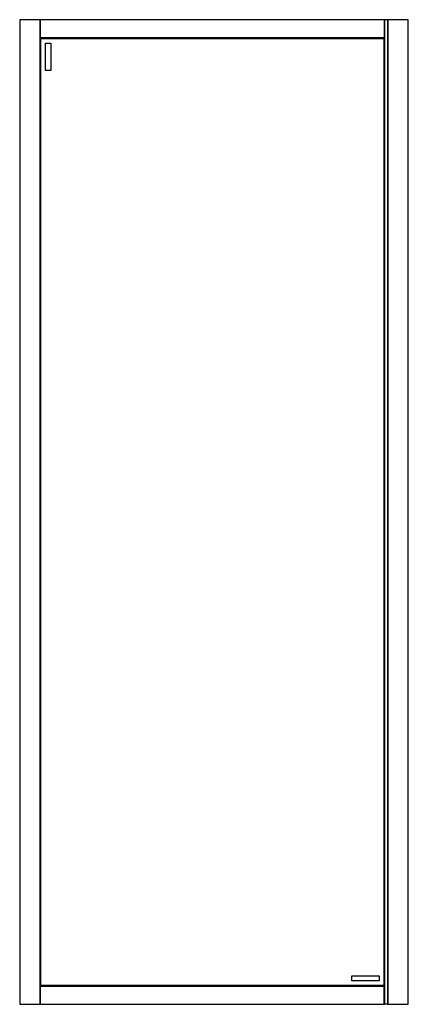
# Model space of a CAD drawing. Header units: millimetres. Extents: x 3698.04 to 3698.79, y 3381.5 to 3383.4.
import ezdxf

# ---------------------------------------------------------------- set-up
doc = ezdxf.new("R2010")
doc.units = ezdxf.units.MM
doc.layers.add('SANINDUSA', color=3, linetype='Continuous')

msp = doc.modelspace()

# ---------------------------------------------------------------- linework, layer by layer
at = {"layer": 'SANINDUSA'}
for p, q in [((3698.0361, 3383.4005), (3698.0361, 3381.5005)), ((3698.0364, 3383.4005), (3698.0361, 3383.4005)), ((3698.0758, 3383.4005), (3698.0364, 3383.4005)), ((3698.0758, 3381.5005), (3698.0758, 3383.4005)), ((3698.0761, 3383.4005), (3698.0758, 3383.4005)), ((3698.7398, 3383.4005), (3698.0761, 3383.4005)), ((3698.0761, 3381.5005), (3698.0761, 3383.4005)), ((3698.7398, 3383.4002), (3698.0761, 3383.4002)), ((3698.7398, 3383.4002), (3698.7398, 3383.4005)), ((3698.7401, 3383.4005), (3698.7398, 3383.4005)), ((3698.7398, 3383.4002), (3698.7398, 3383.3658)), ((3698.7401, 3383.4005), (3698.7401, 3381.5005)), ((3698.7461, 3383.4005), (3698.7401, 3383.4005)), ((3698.7461, 3383.4005), (3698.7461, 3381.5005)), ((3698.7464, 3383.4005), (3698.7461, 3383.4005)), ((3698.7464, 3383.4005), (3698.7464, 3381.5005)), ((3698.7855, 3383.4005), (3698.7464, 3383.4005)), ((3698.7861, 3383.4005), (3698.7855, 3383.4005)), ((3698.7861, 3381.5005), (3698.7861, 3383.4005)), ((3698.0761, 3383.3658), (3698.7398, 3383.3658)), ((3698.7398, 3383.3655), (3698.0761, 3383.3655)), ((3698.7396, 3383.3654), (3698.0761, 3383.3654)), ((3698.7396, 3383.3653), (3698.0761, 3383.3653)), ((3698.0768, 3383.3645), (3698.7388, 3383.3645)), ((3698.0768, 3381.5365), (3698.0768, 3383.3645)), ((3698.0861, 3383.3555), (3698.0961, 3383.3555)), ((3698.0861, 3383.3025), (3698.0861, 3383.3555)), ((3698.0961, 3383.3555), (3698.0961, 3383.3025)), ((3698.7388, 3383.3645), (3698.7396, 3383.3653)), ((3698.7396, 3383.3653), (3698.7388, 3383.3645)), ((3698.7388, 3383.3645), (3698.7388, 3381.5365)), ((3698.7396, 3383.3654), (3698.7398, 3383.3655)), ((3698.7396, 3383.3653), (3698.7396, 3383.3654)), ((3698.7396, 3381.5356), (3698.7396, 3383.3654)), ((3698.7396, 3381.5357), (3698.7396, 3383.3653)), ((3698.7398, 3383.3655), (3698.7398, 3383.3658)), ((3698.7398, 3381.5355), (3698.7398, 3383.3655)), ((3698.0961, 3383.3025), (3698.0861, 3383.3025)), ((3698.6768, 3381.5555), (3698.7298, 3381.5555)), ((3698.6768, 3381.5455), (3698.6768, 3381.5555)), ((3698.7298, 3381.5455), (3698.6768, 3381.5455)), ((3698.7298, 3381.5555), (3698.7298, 3381.5455)), ((3698.0761, 3381.5357), (3698.7396, 3381.5357)), ((3698.0761, 3381.5356), (3698.7396, 3381.5356)), ((3698.0761, 3381.5355), (3698.7398, 3381.5355)), ((3698.7398, 3381.5352), (3698.0761, 3381.5352)), ((3698.7388, 3381.5365), (3698.0768, 3381.5365)), ((3698.7396, 3381.5356), (3698.7396, 3381.5357)), ((3698.7398, 3381.5355), (3698.7396, 3381.5356)), ((3698.7398, 3381.5352), (3698.7398, 3381.5355)), ((3698.7398, 3381.5008), (3698.7398, 3381.5352)), ((3698.0361, 3381.5005), (3698.0364, 3381.5005)), ((3698.0364, 3381.5005), (3698.0758, 3381.5005)), ((3698.0758, 3381.5005), (3698.0761, 3381.5005)), ((3698.0761, 3381.5008), (3698.7398, 3381.5008)), ((3698.0761, 3381.5005), (3698.7398, 3381.5005)), ((3698.7398, 3381.5005), (3698.7398, 3381.5008)), ((3698.7398, 3381.5005), (3698.7401, 3381.5005)), ((3698.7461, 3381.5005), (3698.7401, 3381.5005)), ((3698.7461, 3381.5005), (3698.7464, 3381.5005)), ((3698.7464, 3381.5005), (3698.7855, 3381.5005)), ((3698.7855, 3381.5005), (3698.7861, 3381.5005))]:
    msp.add_line(p, q, dxfattribs=at)
at = {"layer": 'SANINDUSA', "flags": 128}
for points in [[(3698.0761, 3383.3652), (3698.0764, 3383.3649), (3698.0767, 3383.3646), (3698.0768, 3383.3645)], [(3698.0768, 3383.3645), (3698.0767, 3383.3646), (3698.0764, 3383.3649), (3698.0761, 3383.3652)], [(3698.0768, 3381.5365), (3698.0767, 3381.5364), (3698.0764, 3381.5361), (3698.0761, 3381.5358)], [(3698.0761, 3381.5358), (3698.0764, 3381.5361), (3698.0767, 3381.5364), (3698.0768, 3381.5365)], [(3698.7396, 3381.5357), (3698.7391, 3381.5361), (3698.7389, 3381.5364), (3698.7388, 3381.5365)], [(3698.7388, 3381.5365), (3698.7389, 3381.5364), (3698.7391, 3381.5361), (3698.7396, 3381.5357)]]:
    msp.add_lwpolyline(points, dxfattribs=at)

doc.saveas('drawing.dxf')
